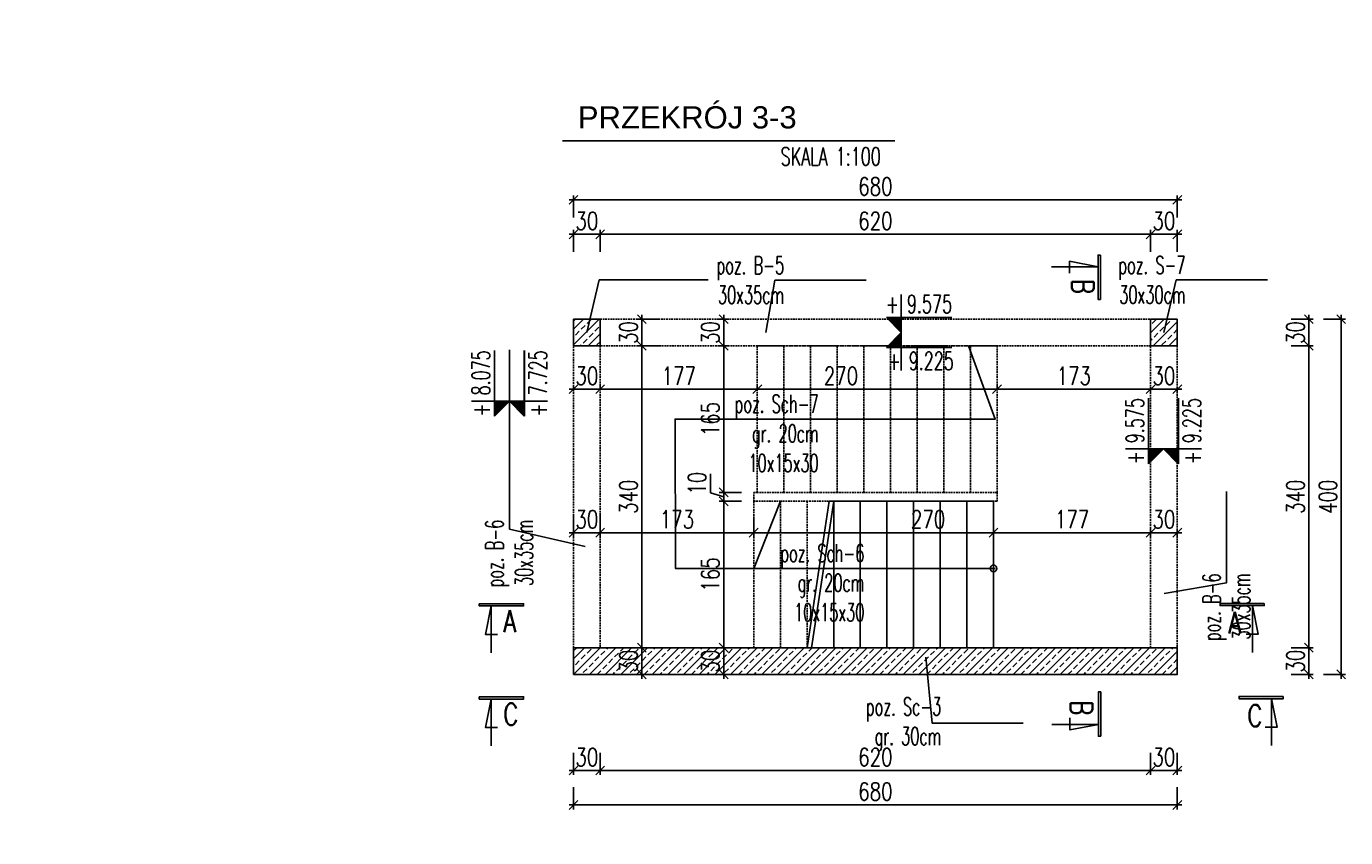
# Model space of a CAD drawing. Header units: millimetres. Extents: x -303 to 588072, y -379 to 357555.
# Tile 6 of 88: x 537393 to 538879, y 329778 to 330692. Entities that reach past the tile are written whole.
import ezdxf

# ---------------------------------------------------------------- set-up
doc = ezdxf.new("R2010")
doc.units = ezdxf.units.MM
doc.header["$LTSCALE"] = 0.15
doc.header["$MEASUREMENT"] = 0
doc.header["$PDSIZE"] = -5
doc.linetypes.add('DASHED', pattern=[19.05, 12.7, -6.35])
for name, color, linetype in [('1', 2, 'Continuous'), ('3', 4, 'Continuous'), ('5', 8, 'Continuous'), ('RFD_1', 2, 'Continuous'), ('RFD_2', 4, 'DASHED'), ('RFD_3', 4, 'Continuous'), ('RFD_5', 8, 'Continuous'), ('RFD_5 @ 10', 8, 'Continuous')]:
    doc.layers.add(name, color=color, linetype=linetype)
doc.styles.add('ARIAL', font='arial.ttf')
doc.styles.get("Standard").update_dxf_attribs({"font": 'simplex.shx', "width": 0.75})
doc.styles.add('txt3', font='simplex.shx', dxfattribs={"width": 0.75, "height": 20})
doc.dimstyles.new('opis 1.1', dxfattribs={"dimscale": 0, "dimtxt": 2, "dimasz": 1, "dimexe": 0.5, "dimexo": 1, "dimgap": 0, "dimtad": 0, "dimdec": 1, "dimrnd": 0.5, "dimdsep": 46, "dimtxsty": 'Standard', "dimblk1": 'OBLIQUE', "dimblk2": 'OBLIQUE', "dimsah": 1, "dimcen": 1, "dimdle": 0.5, "dimclrd": 256, "dimclre": 256, "dimclrt": 4, "dimadec": 0, "dimazin": 2, "dimtm": 1e-09, "dimtfac": 0.75, "dimtdec": 1, "dimtmove": 0, "dimatfit": 3, "dimfxl": 0, "dimtvp": 0.75, "dimtolj": 1, "dimtzin": 0, "dimlwd": -1, "dimlwe": -1, "dimarcsym": 0})

# ---------------------------------------------------------------- blocks, each defined once
blk = doc.blocks.new('_Oblique')
at = {"color": 0, "linetype": 'ByBlock', "lineweight": -2}
blk.add_line((-0.5, -0.5), (0.5, 0.5), dxfattribs=at)
blk = doc.blocks.new('*D1056')
at = {"layer": 'Defpoints', "color": 0, "lineweight": 80}
for p in [(-275, 336819), (538048, 336819), (1, 0)]:
    blk.add_point(p, dxfattribs=at)
at = {"layer": 'RFD_5'}
for p, q in [((-275, -5), (-275, 336824)), ((-255, 336819), (-280, 336819)), ((-255, 0), (-280, 0))]:
    blk.add_line(p, q, dxfattribs=at)
at = {"layer": 'RFD_5', "xscale": 10, "yscale": 10, "zscale": 10}
for p, rotation in [((-275, 336819), 90), ((-275, 0), 270)]:
    blk.add_blockref('_Oblique', p, dxfattribs=dict(at, rotation=rotation))
at = {"layer": 'RFD_5', "color": 4, "insert": (-290, 168409.5), "char_height": 20, "attachment_point": 5, "rotation": 90}
blk.add_mtext('\\A1;336819', dxfattribs=at)
blk = doc.blocks.new('asdddd')
at = {"layer": '5'}
blk.add_line((538151.4, 335098.7), (538077.5, 335098.7), dxfattribs=at)
at = {"layer": 'RFD_5'}
for points in [[(538094.3, 335124.8), (538094.3, 335098.7)], [(538077.5, 335098.7), (538094.3, 335081.9)], [(538094.3, 335081.9), (538094.3, 335098.7)]]:
    blk.add_lwpolyline(points, dxfattribs=at)
blk = doc.blocks.new('324r232')
at = {"layer": 'RFD_5'}
blk.add_hatch(color=256, dxfattribs=at).paths.add_polyline_path([(0, 16.6), (-16.6, 16.6), (0, 0)])
at = {"layer": '5'}
blk.add_line((56.3, 16.6), (-16.6, 16.6), dxfattribs=at)
at = {"layer": 'RFD_5'}
for points in [[(0, 42.3), (0, 16.6)], [(-16.6, 16.6), (0, 0)], [(0, 0), (0, 16.6)]]:
    blk.add_lwpolyline(points, dxfattribs=at)
blk = doc.blocks.new('*D1254')
at = {"layer": 'Defpoints', "color": 0, "lineweight": 80}
for p in [(538039, 330458), (538009, 330298), (538039, 330298)]:
    blk.add_point(p, dxfattribs=at)
at = {"layer": 'RFD_5'}
for p, q in [((538009, 330438), (538009, 330463)), ((538039, 330438), (538039, 330463)), ((538004, 330458), (538044, 330458))]:
    blk.add_line(p, q, dxfattribs=at)
at = {"layer": 'RFD_5', "xscale": 10, "yscale": 10, "zscale": 10, "rotation": 180}
blk.add_blockref('_Oblique', (538009, 330458), dxfattribs=at)
at = {"layer": 'RFD_5', "xscale": 10, "yscale": 10, "zscale": 10}
blk.add_blockref('_Oblique', (538039, 330458), dxfattribs=at)
at = {"layer": 'RFD_5', "color": 4, "insert": (538024, 330473), "char_height": 20, "attachment_point": 5}
blk.add_mtext('\\A1;30', dxfattribs=at)
blk = doc.blocks.new('*D1255')
at = {"layer": 'Defpoints', "color": 0, "lineweight": 80}
for p in [(538659, 330458), (538659, 330362.3), (538039, 330298)]:
    blk.add_point(p, dxfattribs=at)
at = {"layer": 'RFD_5'}
for p, q in [((538039, 330438), (538039, 330463)), ((538659, 330438), (538659, 330463)), ((538034, 330458), (538664, 330458))]:
    blk.add_line(p, q, dxfattribs=at)
at = {"layer": 'RFD_5', "xscale": 10, "yscale": 10, "zscale": 10, "rotation": 180}
blk.add_blockref('_Oblique', (538039, 330458), dxfattribs=at)
at = {"layer": 'RFD_5', "xscale": 10, "yscale": 10, "zscale": 10}
blk.add_blockref('_Oblique', (538659, 330458), dxfattribs=at)
at = {"layer": 'RFD_5', "color": 4, "insert": (538349, 330473), "char_height": 20, "attachment_point": 5}
blk.add_mtext('\\A1;620', dxfattribs=at)
blk = doc.blocks.new('*D1256')
at = {"layer": 'Defpoints', "color": 0, "lineweight": 80}
for p in [(538689, 330458), (538659, 330362.3), (538689, 330362.3)]:
    blk.add_point(p, dxfattribs=at)
at = {"layer": 'RFD_5'}
for p, q in [((538659, 330438), (538659, 330463)), ((538689, 330438), (538689, 330463)), ((538654, 330458), (538694, 330458))]:
    blk.add_line(p, q, dxfattribs=at)
at = {"layer": 'RFD_5', "xscale": 10, "yscale": 10, "zscale": 10, "rotation": 180}
blk.add_blockref('_Oblique', (538659, 330458), dxfattribs=at)
at = {"layer": 'RFD_5', "xscale": 10, "yscale": 10, "zscale": 10}
blk.add_blockref('_Oblique', (538689, 330458), dxfattribs=at)
at = {"layer": 'RFD_5', "color": 4, "insert": (538674, 330473), "char_height": 20, "attachment_point": 5}
blk.add_mtext('\\A1;30', dxfattribs=at)
blk = doc.blocks.new('*D1257')
at = {"layer": 'Defpoints', "color": 0, "lineweight": 80}
for p in [(538689, 330496.8), (538009, 330362.3), (538689, 330362.3)]:
    blk.add_point(p, dxfattribs=at)
at = {"layer": 'RFD_5'}
for p, q in [((538004, 330496.8), (538694, 330496.8)), ((538009, 330476.8), (538009, 330501.8)), ((538689, 330476.8), (538689, 330501.8))]:
    blk.add_line(p, q, dxfattribs=at)
at = {"layer": 'RFD_5', "xscale": 10, "yscale": 10, "zscale": 10, "rotation": 180}
blk.add_blockref('_Oblique', (538009, 330496.8), dxfattribs=at)
at = {"layer": 'RFD_5', "xscale": 10, "yscale": 10, "zscale": 10}
blk.add_blockref('_Oblique', (538689, 330496.8), dxfattribs=at)
at = {"layer": 'RFD_5', "color": 4, "insert": (538349, 330511.8), "char_height": 20, "attachment_point": 5}
blk.add_mtext('\\A1;680', dxfattribs=at)
blk = doc.blocks.new('*D1258')
at = {"layer": 'Defpoints', "color": 0, "lineweight": 80}
for p in [(538212, 330149.8), (538482, 330149.1), (538482, 330121.9)]:
    blk.add_point(p, dxfattribs=at)
at = {"layer": 'RFD_5'}
for p, q in [((538212, 330139.8), (538212, 330116.9)), ((538482, 330139.1), (538482, 330116.9)), ((538207, 330121.9), (538487, 330121.9))]:
    blk.add_line(p, q, dxfattribs=at)
at = {"layer": 'RFD_5', "xscale": 10, "yscale": 10, "zscale": 10, "rotation": 180}
blk.add_blockref('_Oblique', (538212, 330121.9), dxfattribs=at)
at = {"layer": 'RFD_5', "xscale": 10, "yscale": 10, "zscale": 10}
blk.add_blockref('_Oblique', (538482, 330121.9), dxfattribs=at)
at = {"layer": 'RFD_5', "color": 4, "insert": (538408.3, 330136.9), "char_height": 20, "attachment_point": 5}
blk.add_mtext('\\A1;270', dxfattribs=at)
blk = doc.blocks.new('*D1259')
at = {"layer": 'Defpoints', "color": 0, "lineweight": 80}
for p in [(538039, 330172.6), (538212, 330149.8), (538039, 330121.9)]:
    blk.add_point(p, dxfattribs=at)
at = {"layer": 'RFD_5'}
for p, q in [((538039, 330141.9), (538039, 330116.9)), ((538212, 330139.8), (538212, 330116.9)), ((538217, 330121.9), (538034, 330121.9))]:
    blk.add_line(p, q, dxfattribs=at)
at = {"layer": 'RFD_5', "xscale": 10, "yscale": 10, "zscale": 10, "rotation": 180}
blk.add_blockref('_Oblique', (538039, 330121.9), dxfattribs=at)
at = {"layer": 'RFD_5', "xscale": 10, "yscale": 10, "zscale": 10}
blk.add_blockref('_Oblique', (538212, 330121.9), dxfattribs=at)
at = {"layer": 'RFD_5', "color": 4, "insert": (538125.5, 330136.9), "char_height": 20, "attachment_point": 5}
blk.add_mtext('\\A1;173', dxfattribs=at)
blk = doc.blocks.new('*D1260')
at = {"layer": 'Defpoints', "color": 0, "lineweight": 80}
for p in [(538009, 330182), (538039, 330172.6), (538009, 330121.9)]:
    blk.add_point(p, dxfattribs=at)
at = {"layer": 'RFD_5'}
for p, q in [((538009, 330141.9), (538009, 330116.9)), ((538039, 330141.9), (538039, 330116.9)), ((538044, 330121.9), (538004, 330121.9))]:
    blk.add_line(p, q, dxfattribs=at)
at = {"layer": 'RFD_5', "xscale": 10, "yscale": 10, "zscale": 10, "rotation": 180}
blk.add_blockref('_Oblique', (538009, 330121.9), dxfattribs=at)
at = {"layer": 'RFD_5', "xscale": 10, "yscale": 10, "zscale": 10}
blk.add_blockref('_Oblique', (538039, 330121.9), dxfattribs=at)
at = {"layer": 'RFD_5', "color": 4, "insert": (538024, 330136.9), "char_height": 20, "attachment_point": 5}
blk.add_mtext('\\A1;30', dxfattribs=at)
blk = doc.blocks.new('*D1261')
at = {"layer": 'Defpoints', "color": 0, "lineweight": 80}
for p in [(538482, 330149.1), (538659, 330137.1), (538659, 330121.9)]:
    blk.add_point(p, dxfattribs=at)
at = {"layer": 'RFD_5'}
for p, q in [((538482, 330139.1), (538482, 330116.9)), ((538477, 330121.9), (538664, 330121.9)), ((538659, 330127.1), (538659, 330116.9))]:
    blk.add_line(p, q, dxfattribs=at)
at = {"layer": 'RFD_5', "xscale": 10, "yscale": 10, "zscale": 10, "rotation": 180}
blk.add_blockref('_Oblique', (538482, 330121.9), dxfattribs=at)
at = {"layer": 'RFD_5', "xscale": 10, "yscale": 10, "zscale": 10}
blk.add_blockref('_Oblique', (538659, 330121.9), dxfattribs=at)
at = {"layer": 'RFD_5', "color": 4, "insert": (538570.5, 330136.9), "char_height": 20, "attachment_point": 5}
blk.add_mtext('\\A1;177', dxfattribs=at)
blk = doc.blocks.new('*D1262')
at = {"layer": 'Defpoints', "color": 0, "lineweight": 80}
for p in [(538659, 330137.1), (538689, 330134.8), (538689, 330121.9)]:
    blk.add_point(p, dxfattribs=at)
at = {"layer": 'RFD_5'}
for p, q in [((538654, 330121.9), (538694, 330121.9)), ((538659, 330127.1), (538659, 330116.9)), ((538689, 330124.8), (538689, 330116.9))]:
    blk.add_line(p, q, dxfattribs=at)
at = {"layer": 'RFD_5', "xscale": 10, "yscale": 10, "zscale": 10, "rotation": 180}
blk.add_blockref('_Oblique', (538659, 330121.9), dxfattribs=at)
at = {"layer": 'RFD_5', "xscale": 10, "yscale": 10, "zscale": 10}
blk.add_blockref('_Oblique', (538689, 330121.9), dxfattribs=at)
at = {"layer": 'RFD_5', "color": 4, "insert": (538674, 330136.9), "char_height": 20, "attachment_point": 5}
blk.add_mtext('\\A1;30', dxfattribs=at)
blk = doc.blocks.new('*D1263')
at = {"layer": 'Defpoints', "color": 0, "lineweight": 80}
for p in [(538162.7, 330362.3), (538162.7, 330332.3), (538178.1, 330332.3)]:
    blk.add_point(p, dxfattribs=at)
at = {"layer": 'RFD_5'}
for p, q in [((538172.7, 330362.3), (538183.1, 330362.3)), ((538178.1, 330367.3), (538178.1, 330327.3)), ((538172.7, 330332.3), (538183.1, 330332.3))]:
    blk.add_line(p, q, dxfattribs=at)
at = {"layer": 'RFD_5', "xscale": 10, "yscale": 10, "zscale": 10}
for p, rotation in [((538178.1, 330362.3), 90), ((538178.1, 330332.3), 270)]:
    blk.add_blockref('_Oblique', p, dxfattribs=dict(at, rotation=rotation))
at = {"layer": 'RFD_5', "color": 4, "insert": (538163.1, 330347.3), "char_height": 20, "attachment_point": 5, "rotation": 90}
blk.add_mtext('\\A1;30', dxfattribs=at)
blk = doc.blocks.new('*D1264')
at = {"layer": 'Defpoints', "color": 0, "lineweight": 80}
for p in [(538162.7, 330332.3), (538178.1, 330167.3), (538229, 330167.3)]:
    blk.add_point(p, dxfattribs=at)
at = {"layer": 'RFD_5'}
for p, q in [((538172.7, 330332.3), (538183.1, 330332.3)), ((538178.1, 330337.3), (538178.1, 330162.3)), ((538198.1, 330167.3), (538173.1, 330167.3))]:
    blk.add_line(p, q, dxfattribs=at)
at = {"layer": 'RFD_5', "xscale": 10, "yscale": 10, "zscale": 10}
for p, rotation in [((538178.1, 330332.3), 90), ((538178.1, 330167.3), 270)]:
    blk.add_blockref('_Oblique', p, dxfattribs=dict(at, rotation=rotation))
at = {"layer": 'RFD_5', "color": 4, "insert": (538163.1, 330249.8), "char_height": 20, "attachment_point": 5, "rotation": 90}
blk.add_mtext('\\A1;165', dxfattribs=at)
blk = doc.blocks.new('*D1265')
at = {"layer": 'Defpoints', "color": 0, "lineweight": 80}
for p in [(538229, 330167.3), (538178.1, 330157.3), (538229, 330157.3)]:
    blk.add_point(p, dxfattribs=at)
at = {"layer": 'RFD_5'}
for p, q in [((538163.1, 330188.3), (538163.1, 330166.8)), ((538163.1, 330166.8), (538178.1, 330162.3)), ((538198.1, 330167.3), (538173.1, 330167.3)), ((538178.1, 330172.3), (538178.1, 330152.3)), ((538198.1, 330157.3), (538173.1, 330157.3))]:
    blk.add_line(p, q, dxfattribs=at)
at = {"layer": 'RFD_5', "xscale": 10, "yscale": 10, "zscale": 10}
for p, rotation in [((538178.1, 330167.3), 90), ((538178.1, 330157.3), 270)]:
    blk.add_blockref('_Oblique', p, dxfattribs=dict(at, rotation=rotation))
at = {"layer": 'RFD_5', "color": 4, "insert": (538148.1, 330177.6), "char_height": 20, "attachment_point": 5, "rotation": 90}
blk.add_mtext('\\A1;10', dxfattribs=at)
blk = doc.blocks.new('*D1266')
at = {"layer": 'Defpoints', "color": 0, "lineweight": 80}
for p in [(538229, 330157.3), (538178.1, 329992.3), (538189.4, 329992.3)]:
    blk.add_point(p, dxfattribs=at)
at = {"layer": 'RFD_5'}
for p, q in [((538198.1, 330157.3), (538173.1, 330157.3)), ((538178.1, 330162.3), (538178.1, 329987.3)), ((538179.4, 329992.3), (538173.1, 329992.3))]:
    blk.add_line(p, q, dxfattribs=at)
at = {"layer": 'RFD_5', "xscale": 10, "yscale": 10, "zscale": 10}
for p, rotation in [((538178.1, 330157.3), 90), ((538178.1, 329992.3), 270)]:
    blk.add_blockref('_Oblique', p, dxfattribs=dict(at, rotation=rotation))
at = {"layer": 'RFD_5', "color": 4, "insert": (538163.1, 330074.8), "char_height": 20, "attachment_point": 5, "rotation": 90}
blk.add_mtext('\\A1;165', dxfattribs=at)
blk = doc.blocks.new('*D1267')
at = {"layer": 'Defpoints', "color": 0, "lineweight": 80}
for p in [(538189.4, 329992.3), (538178.1, 329962.3), (538194.4, 329962.3)]:
    blk.add_point(p, dxfattribs=at)
at = {"layer": 'RFD_5'}
for p, q in [((538179.4, 329992.3), (538173.1, 329992.3)), ((538178.1, 329997.3), (538178.1, 329957.3)), ((538184.4, 329962.3), (538173.1, 329962.3))]:
    blk.add_line(p, q, dxfattribs=at)
at = {"layer": 'RFD_5', "xscale": 10, "yscale": 10, "zscale": 10}
for p, rotation in [((538178.1, 329992.3), 90), ((538178.1, 329962.3), 270)]:
    blk.add_blockref('_Oblique', p, dxfattribs=dict(at, rotation=rotation))
at = {"layer": 'RFD_5', "color": 4, "insert": (538163.1, 329977.3), "char_height": 20, "attachment_point": 5, "rotation": 90}
blk.add_mtext('\\A1;30', dxfattribs=at)
blk = doc.blocks.new('*D1268')
at = {"layer": 'Defpoints', "color": 0, "lineweight": 80}
for p in [(538009, 329962.3), (538039, 329962.3), (538039, 329854.1)]:
    blk.add_point(p, dxfattribs=at)
at = {"layer": 'RFD_5'}
for p, q in [((538009, 329874.1), (538009, 329849.1)), ((538039, 329874.1), (538039, 329849.1)), ((538004, 329854.1), (538044, 329854.1))]:
    blk.add_line(p, q, dxfattribs=at)
at = {"layer": 'RFD_5', "xscale": 10, "yscale": 10, "zscale": 10, "rotation": 180}
blk.add_blockref('_Oblique', (538009, 329854.1), dxfattribs=at)
at = {"layer": 'RFD_5', "xscale": 10, "yscale": 10, "zscale": 10}
blk.add_blockref('_Oblique', (538039, 329854.1), dxfattribs=at)
at = {"layer": 'RFD_5', "color": 4, "insert": (538024, 329869.1), "char_height": 20, "attachment_point": 5}
blk.add_mtext('\\A1;30', dxfattribs=at)
blk = doc.blocks.new('*D1269')
at = {"layer": 'Defpoints', "color": 0, "lineweight": 80}
for p in [(538039, 329962.3), (538659, 329962.3), (538659, 329854.1)]:
    blk.add_point(p, dxfattribs=at)
at = {"layer": 'RFD_5'}
for p, q in [((538039, 329874.1), (538039, 329849.1)), ((538659, 329874.1), (538659, 329849.1)), ((538034, 329854.1), (538664, 329854.1))]:
    blk.add_line(p, q, dxfattribs=at)
at = {"layer": 'RFD_5', "xscale": 10, "yscale": 10, "zscale": 10, "rotation": 180}
blk.add_blockref('_Oblique', (538039, 329854.1), dxfattribs=at)
at = {"layer": 'RFD_5', "xscale": 10, "yscale": 10, "zscale": 10}
blk.add_blockref('_Oblique', (538659, 329854.1), dxfattribs=at)
at = {"layer": 'RFD_5', "color": 4, "insert": (538349, 329869.1), "char_height": 20, "attachment_point": 5}
blk.add_mtext('\\A1;620', dxfattribs=at)
blk = doc.blocks.new('*D1270')
at = {"layer": 'Defpoints', "color": 0, "lineweight": 80}
for p in [(538689, 329992.3), (538659, 329962.3), (538689, 329854.1)]:
    blk.add_point(p, dxfattribs=at)
at = {"layer": 'RFD_5'}
for p, q in [((538659, 329874.1), (538659, 329849.1)), ((538689, 329874.1), (538689, 329849.1)), ((538654, 329854.1), (538694, 329854.1))]:
    blk.add_line(p, q, dxfattribs=at)
at = {"layer": 'RFD_5', "xscale": 10, "yscale": 10, "zscale": 10, "rotation": 180}
blk.add_blockref('_Oblique', (538659, 329854.1), dxfattribs=at)
at = {"layer": 'RFD_5', "xscale": 10, "yscale": 10, "zscale": 10}
blk.add_blockref('_Oblique', (538689, 329854.1), dxfattribs=at)
at = {"layer": 'RFD_5', "color": 4, "insert": (538674, 329869.1), "char_height": 20, "attachment_point": 5}
blk.add_mtext('\\A1;30', dxfattribs=at)
blk = doc.blocks.new('*D1271')
at = {"layer": 'Defpoints', "color": 0, "lineweight": 80}
for p in [(538009, 329992.3), (538689, 329992.3), (538009, 329815.3)]:
    blk.add_point(p, dxfattribs=at)
at = {"layer": 'RFD_5'}
for p, q in [((538009, 329835.3), (538009, 329810.3)), ((538689, 329835.3), (538689, 329810.3)), ((538694, 329815.3), (538004, 329815.3))]:
    blk.add_line(p, q, dxfattribs=at)
at = {"layer": 'RFD_5', "xscale": 10, "yscale": 10, "zscale": 10, "rotation": 180}
blk.add_blockref('_Oblique', (538009, 329815.3), dxfattribs=at)
at = {"layer": 'RFD_5', "xscale": 10, "yscale": 10, "zscale": 10}
blk.add_blockref('_Oblique', (538689, 329815.3), dxfattribs=at)
at = {"layer": 'RFD_5', "color": 4, "insert": (538349, 329830.3), "char_height": 20, "attachment_point": 5}
blk.add_mtext('\\A1;680', dxfattribs=at)
blk = doc.blocks.new('*D1272')
at = {"layer": 'Defpoints', "color": 0, "lineweight": 80}
for p in [(538689, 329992.3), (538837.2, 329992.3), (538689, 329962.3)]:
    blk.add_point(p, dxfattribs=at)
at = {"layer": 'RFD_5'}
for p, q in [((538817.2, 329992.3), (538842.2, 329992.3)), ((538837.2, 329957.3), (538837.2, 329997.3)), ((538817.2, 329962.3), (538842.2, 329962.3))]:
    blk.add_line(p, q, dxfattribs=at)
at = {"layer": 'RFD_5', "xscale": 10, "yscale": 10, "zscale": 10}
for p, rotation in [((538837.2, 329992.3), 90), ((538837.2, 329962.3), 270)]:
    blk.add_blockref('_Oblique', p, dxfattribs=dict(at, rotation=rotation))
at = {"layer": 'RFD_5', "color": 4, "insert": (538822.2, 329977.3), "char_height": 20, "attachment_point": 5, "rotation": 90}
blk.add_mtext('\\A1;30', dxfattribs=at)
blk = doc.blocks.new('*D1273')
at = {"layer": 'Defpoints', "color": 0, "lineweight": 80}
for p in [(538689, 330332.3), (538837.2, 330332.3), (538689, 329992.3)]:
    blk.add_point(p, dxfattribs=at)
at = {"layer": 'RFD_5'}
for p, q in [((538817.2, 330332.3), (538842.2, 330332.3)), ((538837.2, 329987.3), (538837.2, 330337.3)), ((538817.2, 329992.3), (538842.2, 329992.3))]:
    blk.add_line(p, q, dxfattribs=at)
at = {"layer": 'RFD_5', "xscale": 10, "yscale": 10, "zscale": 10}
for p, rotation in [((538837.2, 330332.3), 90), ((538837.2, 329992.3), 270)]:
    blk.add_blockref('_Oblique', p, dxfattribs=dict(at, rotation=rotation))
at = {"layer": 'RFD_5', "color": 4, "insert": (538822.2, 330162.3), "char_height": 20, "attachment_point": 5, "rotation": 90}
blk.add_mtext('\\A1;340', dxfattribs=at)
blk = doc.blocks.new('*D1274')
at = {"layer": 'Defpoints', "color": 0, "lineweight": 80}
for p in [(538689, 330362.3), (538837.2, 330362.3), (538689, 330332.3)]:
    blk.add_point(p, dxfattribs=at)
at = {"layer": 'RFD_5'}
for p, q in [((538817.2, 330362.3), (538842.2, 330362.3)), ((538837.2, 330327.3), (538837.2, 330367.3)), ((538817.2, 330332.3), (538842.2, 330332.3))]:
    blk.add_line(p, q, dxfattribs=at)
at = {"layer": 'RFD_5', "xscale": 10, "yscale": 10, "zscale": 10}
for p, rotation in [((538837.2, 330362.3), 90), ((538837.2, 330332.3), 270)]:
    blk.add_blockref('_Oblique', p, dxfattribs=dict(at, rotation=rotation))
at = {"layer": 'RFD_5', "color": 4, "insert": (538822.2, 330347.3), "char_height": 20, "attachment_point": 5, "rotation": 90}
blk.add_mtext('\\A1;30', dxfattribs=at)
blk = doc.blocks.new('*D1275')
at = {"layer": 'Defpoints', "color": 0, "lineweight": 80}
for p in [(538689, 330362.3), (538689, 329962.3), (538873.7, 329962.3)]:
    blk.add_point(p, dxfattribs=at)
at = {"layer": 'RFD_5'}
for p, q in [((538853.7, 330362.3), (538878.7, 330362.3)), ((538873.7, 330367.3), (538873.7, 329957.3)), ((538853.7, 329962.3), (538878.7, 329962.3))]:
    blk.add_line(p, q, dxfattribs=at)
at = {"layer": 'RFD_5', "xscale": 10, "yscale": 10, "zscale": 10}
for p, rotation in [((538873.7, 330362.3), 90), ((538873.7, 329962.3), 270)]:
    blk.add_blockref('_Oblique', p, dxfattribs=dict(at, rotation=rotation))
at = {"layer": 'RFD_5', "color": 4, "insert": (538858.7, 330162.3), "char_height": 20, "attachment_point": 5, "rotation": 90}
blk.add_mtext('\\A1;400', dxfattribs=at)
blk = doc.blocks.new('*D1251')
at = {"layer": 'Defpoints', "color": 0, "lineweight": 80}
for p in [(538120.3, 330362.3), (538085.9, 330332.3), (538120.3, 330332.3)]:
    blk.add_point(p, dxfattribs=at)
at = {"layer": 'RFD_5'}
for p, q in [((538105.9, 330362.3), (538080.9, 330362.3)), ((538085.9, 330367.3), (538085.9, 330327.3)), ((538105.9, 330332.3), (538080.9, 330332.3))]:
    blk.add_line(p, q, dxfattribs=at)
at = {"layer": 'RFD_5', "xscale": 10, "yscale": 10, "zscale": 10}
for p, rotation in [((538085.9, 330362.3), 90), ((538085.9, 330332.3), 270)]:
    blk.add_blockref('_Oblique', p, dxfattribs=dict(at, rotation=rotation))
at = {"layer": 'RFD_5', "color": 4, "insert": (538070.9, 330347.3), "char_height": 20, "attachment_point": 5, "rotation": 90}
blk.add_mtext('\\A1;30', dxfattribs=at)
blk = doc.blocks.new('*D1252')
at = {"layer": 'Defpoints', "color": 0, "lineweight": 80}
for p in [(538120.3, 330332.3), (538085.9, 329992.3), (538085.9, 329992.3)]:
    blk.add_point(p, dxfattribs=at)
at = {"layer": 'RFD_5'}
for p, q in [((538105.9, 330332.3), (538080.9, 330332.3)), ((538085.9, 330337.3), (538085.9, 329987.3)), ((538075.9, 329992.3), (538080.9, 329992.3))]:
    blk.add_line(p, q, dxfattribs=at)
at = {"layer": 'RFD_5', "xscale": 10, "yscale": 10, "zscale": 10}
for p, rotation in [((538085.9, 330332.3), 90), ((538085.9, 329992.3), 270)]:
    blk.add_blockref('_Oblique', p, dxfattribs=dict(at, rotation=rotation))
at = {"layer": 'RFD_5', "color": 4, "insert": (538070.9, 330162.3), "char_height": 20, "attachment_point": 5, "rotation": 90}
blk.add_mtext('\\A1;340', dxfattribs=at)
blk = doc.blocks.new('*D1253')
at = {"layer": 'Defpoints', "color": 0, "lineweight": 80}
for p in [(538085.9, 329992.3), (538085.9, 329962.3), (538085.9, 329962.3)]:
    blk.add_point(p, dxfattribs=at)
at = {"layer": 'RFD_5'}
for p, q in [((538075.9, 329992.3), (538080.9, 329992.3)), ((538085.9, 329997.3), (538085.9, 329957.3)), ((538075.9, 329962.3), (538080.9, 329962.3))]:
    blk.add_line(p, q, dxfattribs=at)
at = {"layer": 'RFD_5', "xscale": 10, "yscale": 10, "zscale": 10}
for p, rotation in [((538085.9, 329992.3), 90), ((538085.9, 329962.3), 270)]:
    blk.add_blockref('_Oblique', p, dxfattribs=dict(at, rotation=rotation))
at = {"layer": 'RFD_5', "color": 4, "insert": (538070.9, 329977.3), "char_height": 20, "attachment_point": 5, "rotation": 90}
blk.add_mtext('\\A1;30', dxfattribs=at)
blk = doc.blocks.new('*D1312')
at = {"layer": 'Defpoints', "color": 0, "lineweight": 80}
for p in [(538216, 330282.1), (538486, 330283.5), (538486, 330282.1)]:
    blk.add_point(p, dxfattribs=at)
at = {"layer": 'RFD_5'}
for p, q in [((538216, 330283.5), (538216, 330288.5)), ((538486, 330283.5), (538486, 330288.5)), ((538211, 330283.5), (538491, 330283.5))]:
    blk.add_line(p, q, dxfattribs=at)
at = {"layer": 'RFD_5', "xscale": 10, "yscale": 10, "zscale": 10, "rotation": 180}
blk.add_blockref('_Oblique', (538216, 330283.5), dxfattribs=at)
at = {"layer": 'RFD_5', "xscale": 10, "yscale": 10, "zscale": 10}
blk.add_blockref('_Oblique', (538486, 330283.5), dxfattribs=at)
at = {"layer": 'RFD_5', "color": 4, "insert": (538310.2, 330298.5), "char_height": 20, "attachment_point": 5}
blk.add_mtext('\\A1;270', dxfattribs=at)
blk = doc.blocks.new('*D1313')
at = {"layer": 'Defpoints', "color": 0, "lineweight": 80}
for p in [(538039, 330283.5), (538039, 330273.3), (538216, 330282.1)]:
    blk.add_point(p, dxfattribs=at)
at = {"layer": 'RFD_5'}
for p, q in [((538039, 330283.3), (538039, 330288.5)), ((538216, 330283.5), (538216, 330288.5)), ((538221, 330283.5), (538034, 330283.5))]:
    blk.add_line(p, q, dxfattribs=at)
at = {"layer": 'RFD_5', "xscale": 10, "yscale": 10, "zscale": 10, "rotation": 180}
blk.add_blockref('_Oblique', (538039, 330283.5), dxfattribs=at)
at = {"layer": 'RFD_5', "xscale": 10, "yscale": 10, "zscale": 10}
blk.add_blockref('_Oblique', (538216, 330283.5), dxfattribs=at)
at = {"layer": 'RFD_5', "color": 4, "insert": (538127.5, 330298.5), "char_height": 20, "attachment_point": 5}
blk.add_mtext('\\A1;177', dxfattribs=at)
blk = doc.blocks.new('*D1314')
at = {"layer": 'Defpoints', "color": 0, "lineweight": 80}
for p in [(538009, 330283.5), (538009, 330272.7), (538039, 330273.3)]:
    blk.add_point(p, dxfattribs=at)
at = {"layer": 'RFD_5'}
for p, q in [((538009, 330282.7), (538009, 330288.5)), ((538039, 330283.3), (538039, 330288.5)), ((538044, 330283.5), (538004, 330283.5))]:
    blk.add_line(p, q, dxfattribs=at)
at = {"layer": 'RFD_5', "xscale": 10, "yscale": 10, "zscale": 10, "rotation": 180}
blk.add_blockref('_Oblique', (538009, 330283.5), dxfattribs=at)
at = {"layer": 'RFD_5', "xscale": 10, "yscale": 10, "zscale": 10}
blk.add_blockref('_Oblique', (538039, 330283.5), dxfattribs=at)
at = {"layer": 'RFD_5', "color": 4, "insert": (538024, 330298.5), "char_height": 20, "attachment_point": 5}
blk.add_mtext('\\A1;30', dxfattribs=at)
blk = doc.blocks.new('*D1315')
at = {"layer": 'Defpoints', "color": 0, "lineweight": 80}
for p in [(538486, 330282.1), (538659, 330283.5), (538659, 330283.5)]:
    blk.add_point(p, dxfattribs=at)
at = {"layer": 'RFD_5'}
for p, q in [((538486, 330283.5), (538486, 330288.5)), ((538481, 330283.5), (538664, 330283.5)), ((538659, 330283.5), (538659, 330278.5))]:
    blk.add_line(p, q, dxfattribs=at)
at = {"layer": 'RFD_5', "xscale": 10, "yscale": 10, "zscale": 10, "rotation": 180}
blk.add_blockref('_Oblique', (538486, 330283.5), dxfattribs=at)
at = {"layer": 'RFD_5', "xscale": 10, "yscale": 10, "zscale": 10}
blk.add_blockref('_Oblique', (538659, 330283.5), dxfattribs=at)
at = {"layer": 'RFD_5', "color": 4, "insert": (538572.5, 330298.5), "char_height": 20, "attachment_point": 5}
blk.add_mtext('\\A1;173', dxfattribs=at)
blk = doc.blocks.new('*D1316')
at = {"layer": 'Defpoints', "color": 0, "lineweight": 80}
for p in [(538659, 330283.5), (538689, 330283.5), (538689, 330283.5)]:
    blk.add_point(p, dxfattribs=at)
at = {"layer": 'RFD_5'}
for p, q in [((538654, 330283.5), (538694, 330283.5)), ((538659, 330283.5), (538659, 330278.5)), ((538689, 330283.5), (538689, 330278.5))]:
    blk.add_line(p, q, dxfattribs=at)
at = {"layer": 'RFD_5', "xscale": 10, "yscale": 10, "zscale": 10, "rotation": 180}
blk.add_blockref('_Oblique', (538659, 330283.5), dxfattribs=at)
at = {"layer": 'RFD_5', "xscale": 10, "yscale": 10, "zscale": 10}
blk.add_blockref('_Oblique', (538689, 330283.5), dxfattribs=at)
at = {"layer": 'RFD_5', "color": 4, "insert": (538674, 330298.5), "char_height": 20, "attachment_point": 5}
blk.add_mtext('\\A1;30', dxfattribs=at)

msp = doc.modelspace()

# ---------------------------------------------------------------- hatches: boundary and pattern name
at = {"layer": 'RFD_5'}
h = msp.add_hatch(dxfattribs=at)
h.set_pattern_fill('ANSI33', color=256, scale=50)
h.set_pattern_definition([(45, (0, -175.057), (-8.83883476, 8.83883476), []), (45, (8.839, -175.057), (-8.83883476, 8.83883476), [6.25, -3.125])])
h.paths.add_polyline_path([(538009, 329992.33), (538009, 329962.33), (538689, 329962.33), (538689, 329992.33)])
h.paths.add_polyline_path([(538659, 330362.33), (538659, 330332.33), (538689, 330332.33), (538689, 330362.33)])
h.paths.add_polyline_path([(538009, 330362.33), (538009, 330332.33), (538039, 330332.33), (538039, 330362.33)])

# ---------------------------------------------------------------- linework, layer by layer
at = {"layer": 'RFD_1'}
for points in [[(538602.43, 330434.56), (538599.85, 330434.56), (538599.85, 330384.68), (538602.43, 330384.68)], [(538009, 330362.33), (538039, 330362.33), (538039, 330332.33), (538009, 330332.33)], [(538659, 330362.33), (538689, 330362.33), (538689, 330332.33), (538659, 330332.33)], [(537902.84, 330041.9), (537902.84, 330039.33), (537952.72, 330039.33), (537952.72, 330041.9)], [(538787.1, 330042.28), (538787.1, 330039.71), (538737.22, 330039.71), (538737.22, 330042.28)], [(538009, 329992.33), (538689, 329992.33), (538689, 329962.33), (538009, 329962.33)], [(538602.81, 329892.67), (538600.24, 329892.67), (538600.24, 329942.55), (538602.81, 329942.55)], [(537902.84, 329937.14), (537902.84, 329934.57), (537952.72, 329934.57), (537952.72, 329937.14)], [(538808.46, 329937.53), (538808.46, 329934.95), (538758.58, 329934.95), (538758.58, 329937.53)]]:
    msp.add_lwpolyline(points, close=True, dxfattribs=at)
for points in [[(538547.21, 330421.38), (538599.85, 330421.38), (538567.74, 330427.51), (538567.74, 330413.99)], [(538296.92, 330157.34), (538302, 330157.34), (538277.06, 329992.33), (538272, 329992.33), (538296.92, 330157.34)], [(537916.02, 329986.69), (537916.02, 330039.33), (537909.88, 330007.21), (537923.4, 330007.21)], [(538773.92, 329987.07), (538773.92, 330039.71), (538780.05, 330007.59), (538766.53, 330007.59)], [(537916.02, 329881.93), (537916.02, 329934.57), (537909.88, 329902.45), (537923.4, 329902.45)], [(538795.28, 329882.31), (538795.28, 329934.95), (538801.41, 329902.83), (538787.89, 329902.83)], [(538547.59, 329905.84), (538600.24, 329905.84), (538568.12, 329899.71), (538568.12, 329913.23)]]:
    msp.add_lwpolyline(points, dxfattribs=at)
at = {"layer": 'RFD_2'}
for points in [[(538039, 330362.33), (538659, 330362.33), (538659, 330332.33), (538039, 330332.33)], [(538009, 330332.33), (538039, 330332.33), (538039, 329992.33), (538009, 329992.33)], [(538216, 330332.33), (538246, 330332.33), (538246, 330167.33), (538216, 330167.33)], [(538246, 330332.33), (538276, 330332.33), (538276, 330167.33), (538246, 330167.33)], [(538276, 330332.33), (538306, 330332.33), (538306, 330167.33), (538276, 330167.33)], [(538306, 330332.33), (538336, 330332.33), (538336, 330167.33), (538306, 330167.33)], [(538336, 330332.33), (538366, 330332.33), (538366, 330167.33), (538336, 330167.33)], [(538366, 330332.33), (538396, 330332.33), (538396, 330167.33), (538366, 330167.33)], [(538396, 330332.33), (538426, 330332.33), (538426, 330167.33), (538396, 330167.33)], [(538426, 330332.33), (538456, 330332.33), (538456, 330167.33), (538426, 330167.33)], [(538456, 330332.33), (538486, 330332.33), (538486, 330167.33), (538456, 330167.33)], [(538659, 330332.33), (538689, 330332.33), (538689, 329992.33), (538659, 329992.33)], [(538212, 330157.34), (538242, 330157.34), (538242, 329992.33), (538212, 329992.33)], [(538242, 330157.34), (538272, 330157.34), (538272, 329992.33), (538242, 329992.33)]]:
    msp.add_lwpolyline(points, close=True, dxfattribs=at)
for points in [[(538212, 330157.34), (538212, 330167.33), (538216, 330167.33)], [(538486, 330167.33), (538486, 330157.34), (538482, 330157.34)], [(538302, 330157.34), (538272, 330157.34)]]:
    msp.add_lwpolyline(points, dxfattribs=at)
at = {"layer": 'RFD_3'}
for points in [[(538302, 330157.34), (538332, 330157.34), (538332, 329992.33), (538302, 329992.33)], [(538332, 330157.34), (538362, 330157.34), (538362, 329992.33), (538332, 329992.33)], [(538362, 330157.34), (538392, 330157.34), (538392, 329992.33), (538362, 329992.33)], [(538392, 330157.34), (538422, 330157.34), (538422, 329992.33), (538392, 329992.33)], [(538422, 330157.34), (538452, 330157.34), (538452, 329992.33), (538422, 329992.33)], [(538452, 330157.34), (538482, 330157.34), (538482, 329992.33), (538452, 329992.33)]]:
    msp.add_lwpolyline(points, close=True, dxfattribs=at)
msp.add_lwpolyline([(538302, 329992.33), (538272, 329992.33)], dxfattribs=at)
at = {"layer": 'RFD_5'}
msp.add_line((537996.46, 330563.11), (538370.84, 330563.11), dxfattribs=at)
for points in [[(538160.63, 330406.46), (538037.92, 330406.46), (538023.99, 330347.25)], [(538790.68, 330406.46), (538687.92, 330406.46), (538673.99, 330347.25)], [(538484, 330081.71), (538123.68, 330081.71), (538123.36, 330249.83), (538484, 330249.83), (538454, 330332.33)], [(537936.76, 330327.65), (537936.76, 330125.98), (538022.21, 330106.3)], [(538744.59, 330168.35), (538744.59, 330065.59), (538674.32, 330053.52)], [(538212, 330081.71), (538242, 330157.34)]]:
    msp.add_lwpolyline(points, dxfattribs=at)
at = {"layer": 'RFD_5', "elevation": -40}
for points in [[(538338.57, 330406.23), (538235.81, 330406.23), (538225.42, 330347.47)], [(538515.6, 329907.48), (538412.85, 329907.48), (538405.96, 329981.73)]]:
    msp.add_lwpolyline(points, dxfattribs=at)
at = {"layer": 'RFD_5'}
msp.add_circle((538482, 330081.71), 3.75, dxfattribs=at)

# ---------------------------------------------------------------- block references
at = {"layer": 'RFD_5', "color": 3}
for p, rotation in [((283.88, -4734.6), 360), ((873018.69, -207824.22), 90), ((873755.36, -207878.04), 90)]:
    msp.add_blockref('asdddd', p, dxfattribs=dict(at, rotation=rotation))
at = {"layer": 'RFD_5', "yscale": 1.012500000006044, "zscale": 1.012500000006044}
for p, xscale, rotation in [((538378.19, 330347.32), 1.012500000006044, 359.9999986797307), ((538378.19, 330347.32), -1.012500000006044, 180.0000013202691), ((537936.77, 330270.1), 1.012500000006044, 89.99999867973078), ((537936.76, 330270.1), -1.012500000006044, 270.0000013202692), ((538673.44, 330216.28), 1.012500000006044, 89.99999867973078), ((538673.44, 330216.28), -1.012500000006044, 270.0000013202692)]:
    msp.add_blockref('324r232', p, dxfattribs=dict(at, xscale=xscale, rotation=rotation))
at = {"layer": 'RFD_5', "color": 3, "xscale": -1}
for p, rotation in [((283.88, 665429.24), 179.9999999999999), ((202854.85, -207824.22), 269.9999999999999), ((203591.52, -207878.04), 269.9999999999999)]:
    msp.add_blockref('asdddd', p, dxfattribs=dict(at, rotation=rotation))

# ---------------------------------------------------------------- texts
at = {"layer": '1', "insert": (538137.08, 330589.45), "char_height": 25, "attachment_point": 5, "style": 'ARIAL'}
msp.add_mtext('PRZEKRÓJ 3-3', dxfattribs=at)
at = {"layer": '3', "char_height": 20.25, "width": 129.9198, "style": 'txt3'}
for s, insert, attachment_point, rotation in [('{\\W0.65;SKALA 1:100}', (538242.29, 330555.74), 1, 360), ('{\\W0.65;+ 9.575}', (538435.32, 330389.5), 3, 0), ('{\\W0.65;+ 8.075}', (537894.59, 330327.22), 3, 90), ('{\\W0.65;+ 7.725}', (537978.95, 330327.22), 9, 90), ('{\\W0.65;+ 9.225}', (538437.32, 330305.14), 9, 360), ('{\\W0.65;+ 9.575}', (538631.26, 330273.4), 3, 90), ('{\\W0.65;+ 9.225}', (538715.62, 330273.4), 9, 90)]:
    msp.add_mtext(s, dxfattribs=dict(at, insert=insert, attachment_point=attachment_point, rotation=rotation))
at = {"layer": '3', "color": 4, "char_height": 20, "attachment_point": 6, "style": 'txt3'}
for s, insert, rotation in [('{\\Fsimplex.shx;\\W7.63158; }{\\A1;\\W0.80000x;poz. B-5}\\P{\\Fsimplex.shx;\\W7.63158; }{\\A1;\\W0.80000x;30x35cm}', (538246.25, 330406.4), 359.99978), ('{\\Fsimplex.shx;\\W7.57895; }{\\A1;\\W0.80000x;poz. S-7}\\P{\\Fsimplex.shx;\\W7.57895; }{\\A1;\\W0.80000x;30x30cm}', (538698.36, 330406.64, 40), 359.99978), ('{\\Fsimplex.shx;\\W9.52632; }{\\A1;\\W0.80000x;poz. Sch-7}\\P{\\Fsimplex.shx;\\W9.52632; }{\\A1;\\W0.80000x;gr. 20cm}\\P{\\Fsimplex.shx;\\W9.52632; }{\\A1;\\W0.80000x;10x15x30}', (538285.14, 330233.69, 40), 359.99978), ('{\\Fsimplex.shx;\\W7.57895; }{\\A1;\\W0.80000x;poz. B-6}\\P{\\Fsimplex.shx;\\W7.57895; }{\\A1;\\W0.80000x;30x35cm}', (537936.59, 330136.41, 40), 89.99978), ('{\\Fsimplex.shx;\\W9.47368; }{\\A1;\\W0.80000x;poz. Sch-6}\\P{\\Fsimplex.shx;\\W9.47368; }{\\A1;\\W0.80000x;gr. 20cm}\\P{\\Fsimplex.shx;\\W9.47368; }{\\A1;\\W0.80000x;10x15x30}', (538336.63, 330065.56, 40), 359.99978), ('{\\Fsimplex.shx;\\W7.57895; }{\\A1;\\W0.80000x;poz. B-6}\\P{\\Fsimplex.shx;\\W7.57895; }{\\A1;\\W0.80000x;30x35cm}', (538744.41, 330076.03, 40), 89.99978), ('{\\Fsimplex.shx;\\W8.52632; }{\\A1;\\W0.80000x;poz. Sc-3}\\P{\\Fsimplex.shx;\\W8.52632; }{\\A1;\\W0.80000x;gr. 30cm}', (538423.28, 329906.09), 359.99978)]:
    msp.add_mtext(s, dxfattribs=dict(at, insert=insert, rotation=rotation))
at = {"layer": 'RFD_1', "char_height": 24.58, "width": 4558.2211, "attachment_point": 7, "rotation": 270}
for insert in [(538570.43, 330407.37), (538568.82, 329932.96)]:
    msp.add_mtext('B', dxfattribs=dict(at, insert=insert))
at = {"layer": 'RFD_1', "char_height": 24.58, "width": 4558.2211, "attachment_point": 7}
for s, insert in [('A', (537930.03, 330009.9)), ('A', (538746.81, 330008.29)), ('C', (537930.03, 329905.14)), ('C', (538768.16, 329903.53))]:
    msp.add_mtext(s, dxfattribs=dict(at, insert=insert))

# ---------------------------------------------------------------- dimensions: what is measured, and where the dimension line sits
at = {"layer": 'RFD_5 @ 10', "color": 3}
for base, p1, p2, override, picture, middle in [((-275.01, 336819), (1, 0), (538047.96, 336819), {"dimscale": 0, "dimtmove": 1}, '*D1056', (-290.01, 168409.5)), ((538085.92, 330332.33), (538120.33, 330362.33), (538120.33, 330332.33), {"dimscale": 0}, '*D1251', (538070.92, 330347.33)), ((538178.11, 330332.33), (538162.74, 330362.33), (538162.74, 330332.33), {"dimscale": 0}, '*D1263', (538163.11, 330347.33)), ((538837.18, 330362.33), (538689, 330332.33), (538689, 330362.33), {"dimscale": 0, "dimtmove": 1}, '*D1274', (538822.18, 330347.33)), ((538873.67, 329962.33), (538689, 330362.33), (538689, 329962.33), {"dimscale": 0}, '*D1275', (538858.67, 330162.33)), ((538085.92, 329992.33), (538120.33, 330332.33), (538085.92, 329992.33), {"dimscale": 0, "dimtmove": 1}, '*D1252', (538070.92, 330162.33)), ((538178.11, 330167.33), (538162.74, 330332.33), (538229, 330167.33), {"dimscale": 0, "dimtmove": 1}, '*D1264', (538163.11, 330249.83)), ((538837.18, 330332.33), (538689, 329992.33), (538689, 330332.33), {"dimscale": 0, "dimtmove": 1}, '*D1273', (538822.18, 330162.33)), ((538178.11, 330157.34), (538229, 330167.33), (538229, 330157.34), {"dimscale": 0, "dimtmove": 1}, '*D1265', (538148.11, 330166.84)), ((538178.11, 329992.33), (538229, 330157.34), (538189.41, 329992.33), {"dimscale": 0, "dimtmove": 1}, '*D1266', (538163.11, 330074.84)), ((538085.92, 329962.33), (538085.92, 329992.33), (538085.92, 329962.33), {"dimscale": 0, "dimtmove": 1}, '*D1253', (538070.92, 329977.33)), ((538178.11, 329962.33), (538189.41, 329992.33), (538194.4, 329962.33), {"dimscale": 0, "dimtmove": 1}, '*D1267', (538163.11, 329977.33)), ((538837.18, 329992.33), (538689, 329962.33), (538689, 329992.33), {"dimscale": 0}, '*D1272', (538822.18, 329977.33))]:
    dim = msp.add_linear_dim(base=base, p1=p1, p2=p2, angle=90, dimstyle='opis 1.1', override=override, dxfattribs=at)
    dim.commit()
    dim.dimension.update_dxf_attribs({"geometry": picture, "text_midpoint": middle})
for base, p1, p2, override, picture, middle in [((538689, 330496.84), (538009, 330362.33), (538689, 330362.33), {"dimscale": 0}, '*D1257', (538349, 330511.84)), ((538039, 330458), (538009, 330297.97), (538039, 330297.97), {"dimscale": 0}, '*D1254', (538024, 330473)), ((538659, 330458), (538039, 330297.97), (538659, 330362.33), {"dimscale": 0, "dimtmove": 1}, '*D1255', (538349, 330473)), ((538689, 330458), (538659, 330362.33), (538689, 330362.33), {"dimscale": 0, "dimtmove": 1}, '*D1256', (538674, 330473)), ((538009, 330121.88), (538039, 330172.61), (538009, 330182.03), {"dimscale": 0, "dimtmove": 1}, '*D1260', (538024, 330136.88)), ((538039, 330121.88), (538212, 330149.82), (538039, 330172.61), {"dimscale": 0, "dimtmove": 1}, '*D1259', (538125.5, 330136.88)), ((538659, 330121.88), (538482, 330149.08), (538659, 330137.09), {"dimscale": 0, "dimtmove": 1}, '*D1261', (538570.5, 330136.88)), ((538689, 330121.88), (538659, 330137.09), (538689, 330134.79), {"dimscale": 0, "dimtmove": 1}, '*D1262', (538674, 330136.88)), ((538009, 329815.31), (538689, 329992.33), (538009, 329992.33), {"dimscale": 0}, '*D1271', (538349, 329830.31)), ((538689, 329854.07), (538659, 329962.33), (538689, 329992.33), {"dimscale": 0, "dimtmove": 1}, '*D1270', (538674, 329869.07)), ((538039, 329854.07), (538009, 329962.33), (538039, 329962.33), {"dimscale": 0}, '*D1268', (538024, 329869.07)), ((538659, 329854.07), (538039, 329962.33), (538659, 329962.33), {"dimscale": 0, "dimtmove": 1}, '*D1269', (538349, 329869.07))]:
    dim = msp.add_linear_dim(base=base, p1=p1, p2=p2, dimstyle='opis 1.1', override=override, dxfattribs=at)
    dim.commit()
    dim.dimension.update_dxf_attribs({"geometry": picture, "text_midpoint": middle})
at = {"layer": 'RFD_5 @ 10', "color": 1}
for base, p1, p2, picture, middle in [((538009, 330283.5), (538039, 330273.32), (538009, 330272.66), '*D1314', (538024, 330298.5)), ((538039, 330283.5), (538216, 330282.15), (538039, 330273.32), '*D1313', (538127.5, 330298.5)), ((538659, 330283.5), (538486, 330282.15), (538659, 330283.5), '*D1315', (538572.5, 330298.5)), ((538689, 330283.5), (538659, 330283.5), (538689, 330283.5), '*D1316', (538674, 330298.5))]:
    dim = msp.add_linear_dim(base=base, p1=p1, p2=p2, dimstyle='opis 1.1', override={"dimscale": 0, "dimtmove": 1}, dxfattribs=at)
    dim.commit()
    dim.dimension.update_dxf_attribs({"geometry": picture, "text_midpoint": middle})
dim = msp.add_linear_dim(base=(538486, 330283.5), p1=(538216, 330282.15), p2=(538486, 330282.15), dimstyle='opis 1.1', override={"dimscale": 0}, dxfattribs=at)
dim.commit()
dim.dimension.update_dxf_attribs({"geometry": '*D1312', "text_midpoint": (538310.2, 330283.5), "dimtype": 160})
at = {"layer": 'RFD_5 @ 10', "color": 3}
dim = msp.add_linear_dim(base=(538482, 330121.88), p1=(538212, 330149.82), p2=(538482, 330149.08), dimstyle='opis 1.1', override={"dimscale": 0}, dxfattribs=at)
dim.commit()
dim.dimension.update_dxf_attribs({"geometry": '*D1258', "text_midpoint": (538408.31, 330121.88), "dimtype": 160})

doc.saveas('drawing.dxf')
